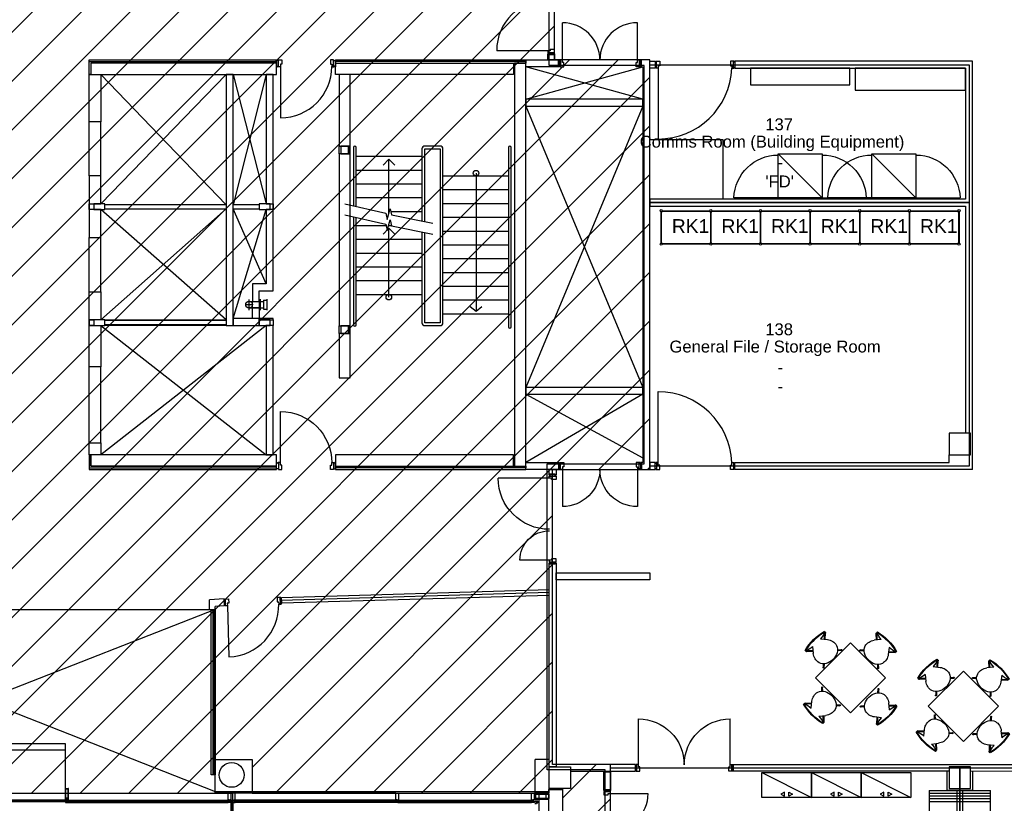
# Model space of a CAD drawing. Header units: millimetres. Extents: x 11314 to 117107, y -3618 to 64487.
# Tile 5 of 36: x 28456 to 46304, y 14983 to 29189. Entities that reach past the tile are written whole.
import ezdxf

# ---------------------------------------------------------------- set-up
doc = ezdxf.new("R2010")
doc.units = ezdxf.units.MM
doc.header["$MEASUREMENT"] = 0
doc.layers.get('0').update_dxf_attribs({"linetype": 'CONTINUOUS'})
for name, color, linetype in [('A-AREA-NIC', 8, 'CONTINUOUS'), ('A-CLNG-OPEN', 9, 'CONTINUOUS'), ('A-FLOR-EVTR', 8, 'CONTINUOUS'), ('A-FLOR-STRS', 9, 'CONTINUOUS'), ('A-GLAZ', 8, 'CONTINUOUS'), ('A-ROOF', 8, 'CONTINUOUS'), ('A-WALL', 7, 'CONTINUOUS'), ('F-PROT-EQPM', 8, 'CONTINUOUS'), ('I-DOOR', 9, 'CONTINUOUS'), ('I-EQPM', 8, 'CONTINUOUS'), ('I-FURN-CONF', 9, 'CONTINUOUS'), ('I-FURN-FILE', 9, 'CONTINUOUS'), ('I-GLAZ', 8, 'CONTINUOUS'), ('I-WALL', 8, 'CONTINUOUS'), ('PDF_Text', 7, 'CONTINUOUS'), ('S-COLS', 7, 'CONTINUOUS'), ('triGrossAreaLayer', 7, 'CONTINUOUS'), ('triLabelLayer', 7, 'CONTINUOUS'), ('triMeasuredGrossAreaLayer', 7, 'CONTINUOUS'), ('triSpaceLayer', 7, 'CONTINUOUS')]:
    doc.layers.add(name, color=color, linetype=linetype)
doc.styles.add('FDC_ZONE', font='romans.shx', dxfattribs={"height": 500})
doc.styles.add('I-FUR-2$0$THICK', font='swiss.ttf')
doc.styles.add('PDF Helvetica', font='Helvetica.ttf')

# ---------------------------------------------------------------- blocks, each defined once
blk = doc.blocks.new('DD1460-125')
blk.add_line((42, 120), (42, 1050))
for points in [[(1529, 125), (1529, 655)], [(0, 9), (0, 0), (67, 0), (67, 80), (42, 80), (42, 125), (0, 125), (0, 116), (9, 116), (9, 9), (0, 9)], [(0, 9), (0, 0), (67, 0), (67, 80), (42, 80), (42, 125), (0, 125), (0, 116), (9, 116), (9, 9), (0, 9)], [(1571, 9), (1571, 0), (1504, 0), (1504, 80), (1529, 80), (1529, 125), (1571, 125), (1571, 116), (1562, 116), (1562, 9), (1571, 9)], [(1571, 9), (1571, 0), (1504, 0), (1504, 80), (1529, 80), (1529, 125), (1571, 125), (1571, 116), (1562, 116), (1562, 9), (1571, 9)]]:
    blk.add_lwpolyline(points)
for points in [[(-30.5, 112.5), (9, 112.5), (9, 12.5), (-30.5, 12.5)], [(-30.5, 112.5), (9, 112.5), (9, 12.5), (-30.5, 12.5)], [(-30.5, 112.5), (9, 112.5), (9, 12.5), (-30.5, 12.5)], [(-30.5, 112.5), (9, 112.5), (9, 12.5), (-30.5, 12.5)], [(1601.5, 112.5), (1562, 112.5), (1562, 12.5), (1601.5, 12.5)], [(1601.5, 112.5), (1562, 112.5), (1562, 12.5), (1601.5, 12.5)], [(1601.5, 112.5), (1562, 112.5), (1562, 12.5), (1601.5, 12.5)], [(1601.5, 112.5), (1562, 112.5), (1562, 12.5), (1601.5, 12.5)]]:
    blk.add_lwpolyline(points, close=True)
for centre, radius, start, end in [((42, 120), 930, 0, 90), ((1529, 125), 530, 90, 180.54053)]:
    blk.add_arc(centre, radius, start, end)
blk = doc.blocks.new('D930-125')
blk.add_line((-54.5, -57.5), (-54.5, -987.5))
for points in [[(-1057, -50), (-1017.5, -50), (-1017.5, 50), (-1057, 50)], [(-1057, -50), (-1017.5, -50), (-1017.5, 50), (-1057, 50)], [(-1057, -50), (-1017.5, -50), (-1017.5, 50), (-1057, 50)], [(-1057, -50), (-1017.5, -50), (-1017.5, 50), (-1057, 50)], [(18, -50), (-21.5, -50), (-21.5, 50), (18, 50)], [(18, -50), (-21.5, -50), (-21.5, 50), (18, 50)], [(18, -50), (-21.5, -50), (-21.5, 50), (18, 50)], [(18, -50), (-21.5, -50), (-21.5, 50), (18, 50)]]:
    blk.add_lwpolyline(points, close=True)
for points in [[(-1026.5, 53.5), (-1026.5, 62.5), (-959.5, 62.5), (-959.5, -17.5), (-984.5, -17.5), (-984.5, -62.5), (-1026.5, -62.5), (-1026.5, -53.5), (-1017.5, -53.5), (-1017.5, 53.5), (-1026.5, 53.5)], [(-1026.5, 53.5), (-1026.5, 62.5), (-959.5, 62.5), (-959.5, -17.5), (-984.5, -17.5), (-984.5, -62.5), (-1026.5, -62.5), (-1026.5, -53.5), (-1017.5, -53.5), (-1017.5, 53.5), (-1026.5, 53.5)], [(-12.5, 53.5), (-12.5, 62.5), (-79.5, 62.5), (-79.5, -17.5), (-54.5, -17.5), (-54.5, -62.5), (-12.5, -62.5), (-12.5, -53.5), (-21.5, -53.5), (-21.5, 53.5), (-12.5, 53.5)], [(-12.5, 53.5), (-12.5, 62.5), (-79.5, 62.5), (-79.5, -17.5), (-54.5, -17.5), (-54.5, -62.5), (-12.5, -62.5), (-12.5, -53.5), (-21.5, -53.5), (-21.5, 53.5), (-12.5, 53.5)]]:
    blk.add_lwpolyline(points)
blk.add_arc((-54.5, -57.5), 930, 180, 270)
blk = doc.blocks.new('DD680')
for p, q in [((54, 57), (54, 737)), ((1414, 57), (1414, 737))]:
    blk.add_line(p, q)
for points in [[(-18, 50), (22, 50), (22, -50), (-18, -50)], [(-18, 50), (22, 50), (22, -50), (-18, -50)], [(1487, 50), (1448, 50), (1448, -50), (1487, -50)], [(1487, 50), (1448, 50), (1448, -50), (1487, -50)]]:
    blk.add_lwpolyline(points, close=True)
for points in [[(12, -54), (12, -63), (80, -63), (80, 17), (54, 17), (54, 62), (12, 62), (12, 53), (22, 53), (22, -54), (12, -54)], [(12, -54), (12, -63), (80, -63), (80, 17), (54, 17), (54, 62), (12, 62), (12, 53), (22, 53), (22, -54), (12, -54)], [(1456, -54), (1456, -63), (1390, -63), (1390, 17), (1414, 17), (1414, 62), (1456, 62), (1456, 53), (1448, 53), (1448, -54), (1456, -54)], [(1456, -54), (1456, -63), (1390, -63), (1390, 17), (1414, 17), (1414, 62), (1456, 62), (1456, 53), (1448, 53), (1448, -54), (1456, -54)]]:
    blk.add_lwpolyline(points)
for centre, start, end in [((54, 57), 0, 90), ((1414, 57), 90, 180)]:
    blk.add_arc(centre, 680, start, end)
blk = doc.blocks.new('ID-830-125')
for p, q in [((54, -58), (54, -887)), ((1715, -58), (1715, -887))]:
    blk.add_line(p, q)
for points in [[(21, -50), (0, -50), (0, 50), (21, 50)], [(21, -50), (0, -50), (0, 50), (21, 50)], [(1748, -50), (1770, -50), (1770, 50), (1748, 50)], [(1748, -50), (1770, -50), (1770, 50), (1748, 50)]]:
    blk.add_lwpolyline(points, close=True)
for points in [[(12, 54), (12, 62), (79, 62), (79, -18), (54, -18), (54, -62), (12, -62), (12, -54), (21, -54), (21, 54), (12, 54)], [(1757, 54), (1757, 62), (1690, 62), (1690, -18), (1715, -18), (1715, -62), (1757, -62), (1757, -54), (1748, -54), (1748, 54), (1757, 54)]]:
    blk.add_lwpolyline(points)
for centre, start, end in [((54, -57), 269.9949, 359.9705), ((1715, -57), 180.0295, 270.0051)]:
    blk.add_arc(centre, 830, start, end)
blk = doc.blocks.new('I-1330-125')
blk.add_line((54, 58), (54, 1348))
for points in [[(0, 50), (22, 50), (22, -50), (0, -50)], [(0, 50), (22, 50), (22, -50), (0, -50)], [(1440, 50), (1418, 50), (1418, -50), (1440, -50)], [(1440, 50), (1418, 50), (1418, -50), (1440, -50)]]:
    blk.add_lwpolyline(points, close=True)
for points in [[(12, -54), (12, -62), (80, -62), (80, 18), (54, 18), (54, 62), (12, 62), (12, 54), (22, 54), (22, -54), (12, -54)], [(1428, -54), (1428, -62), (1360, -62), (1360, 18), (1386, 18), (1386, 62), (1428, 62), (1428, 54), (1418, 54), (1418, -54), (1428, -54)]]:
    blk.add_lwpolyline(points)
blk.add_arc((54, 15), 1332, 2.0352, 89.9796)
blk = doc.blocks.new('3107CH')
for p, q in [((-445.176266, 172.837007), (-490.386939, 222.175799)), ((-435.426408, 182.919526), (-480.065056, 231.634062)), ((-76.428768, 102), (-176.198768, 180.347423)), ((-144.413969, 155.387444), (-65.08057, 241.964658)), ((-133.371262, 146.715823), (-54.758687, 232.506395)), ((-31.790097, 247.5), (-42.770706, 247.5)), ((-445.176266, -172.837006), (-490.386939, -222.175798)), ((-76.428768, -102), (-176.198768, -180.347422)), ((-144.413969, -155.387444), (-65.08057, -241.964657)), ((-133.371262, -146.715823), (-54.758687, -232.506394)), ((-435.426408, -182.919525), (-480.065056, -231.634061)), ((-31.790097, -247.5), (-42.770706, -247.5))]:
    blk.add_line(p, q)
for centre, radius, start, end in [((-485.225997, 226.90493), 9.857917, 357.7421670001, 267.2578329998), ((-485.225997, 226.90493), 7, 42.4999999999, 222.4999999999), ((-315.036903, 56.746794), 174.393783, 107.8064149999, 151.8564119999), ((-316.396357, 1.815532), 227, 51.8581490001, 103.2349619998), ((230.983279, 107.530337), 307.461788, 152.919464, 181.030639), ((-59.919628, 237.235527), 9.044373, 278.2110099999, 176.7889900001), ((-59.919628, 237.235527), 7, 317.5000000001, 137.5000000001), ((-990.324286, 0), 979.343676, 345.3614579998, 14.638542), ((-979.343676, 0), 979.343676, 345.3614579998, 14.638542), ((-215.366268, 0), 289.0625, 151.256889, 180), ((-215.366268, 0), 289.0625, 180, 208.743111), ((-315.036903, -56.746793), 174.393783, 208.1435879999, 252.1935850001), ((230.983279, -107.530337), 307.461788, 178.969361, 207.080536), ((-485.225997, -226.90493), 9.857917, 92.7421670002, 2.2578329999), ((-485.225997, -226.90493), 7, 137.5000000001, 317.5000000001), ((-316.396357, -1.815531), 227, 256.7650380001, 308.1418509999), ((-59.919628, -237.235526), 9.044373, 183.2110100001, 81.7889900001), ((-59.919628, -237.235526), 7, 222.4999999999, 42.4999999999)]:
    blk.add_arc(centre, radius, start, end)
blk = doc.blocks.new('TEKSTOR1')
blk.add_line((-900, 0), (0, -457))
for points in [[(-900, -457), (-900, 0), (0, 0), (0, -457)], [(-554, -394), (-488, -432), (-488, -356)], [(-346, -394), (-412, -432), (-412, -356)]]:
    blk.add_lwpolyline(points, close=True)
blk = doc.blocks.new('C553C1A39')
for p, q in [((20, 40), (20, 900)), ((30, 894), (30, 47)), ((40, 920), (606, 920)), ((50, 914), (596, 914)), ((616, 894), (616, 47)), ((626, 900), (626, 40)), ((606, 20), (40, 20)), ((596, 27), (50, 27))]:
    blk.add_line(p, q)
for centre in [(20, 920), (626, 920), (20, 20), (626, 20)]:
    blk.add_circle(centre, 20)
for centre, start, end in [((50, 894), 90, 180), ((596, 894), 360, 90), ((50, 47), 180, 270), ((596, 47), 270, 360)]:
    blk.add_arc(centre, 20, start, end)
at = {"insert": (348, 727), "char_height": 250, "width": 2881.18, "attachment_point": 4, "rotation": 270, "style": 'I-FUR-2$0$THICK'}
blk.add_mtext('RK1', dxfattribs=at)
blk = doc.blocks.new('rack')
for p, q in [((0, 0), (0, 800)), ((0, -800), (0, -1600))]:
    blk.add_line(p, q)
blk.add_lwpolyline([(800, -800), (0, 0)])
blk.add_lwpolyline([(800, -800), (800, 0), (0, 0), (0, -800)], close=True)
for centre, start, end in [((-25, 0), 0, 88.2092), ((-25, -800), 271.7908, 0)]:
    blk.add_arc(centre, 800, start, end)
blk = doc.blocks.new('mul_4')
at = {"flags": 128}
blk.add_lwpolyline([(3, 151), (3, 152), (53, 152), (53, 32), (33, 32), (33, -3), (53, -3), (53, -19), (3, -19), (3, -3), (23, -3), (23, 32), (3, 32)], close=True, dxfattribs=at)
blk = doc.blocks.new('D930-200B')
blk.add_line((70, 115), (70, -815))
for points in [[(0, 222), (0, 110), (0, 110), (16, 110), (16, 119), (16, 119), (37, 119), (37, 222), (37, 222), (37, 222), (37, 222), (0, 222)], [(0, 222), (0, 110), (0, 110), (16, 110), (16, 119), (16, 119), (37, 119), (37, 222), (37, 222), (37, 222), (37, 222), (0, 222)], [(1070, 222), (1070, 110), (1070, 110), (1054, 110), (1054, 119), (1054, 119), (1033, 119), (1033, 222), (1033, 222), (1033, 222), (1033, 222), (1070, 222)], [(1070, 222), (1070, 110), (1070, 110), (1054, 110), (1054, 119), (1054, 119), (1033, 119), (1033, 222), (1033, 222), (1033, 222), (1033, 222), (1070, 222)]]:
    blk.add_lwpolyline(points, close=True)
for points in [[(37, 235), (37, 235), (95, 235), (95, 155), (70, 155), (70, 110), (28, 110), (28, 119), (37, 119), (37, 235), (37, 235)], [(37, 235), (37, 235), (95, 235), (95, 155), (70, 155), (70, 110), (28, 110), (28, 119), (37, 119), (37, 235), (37, 235)], [(1033, 235), (1033, 235), (975, 235), (975, 155), (1000, 155), (1000, 110), (1042, 110), (1042, 119), (1033, 119), (1033, 235), (1033, 235)], [(1033, 235), (1033, 235), (975, 235), (975, 155), (1000, 155), (1000, 110), (1042, 110), (1042, 119), (1033, 119), (1033, 235), (1033, 235)]]:
    blk.add_lwpolyline(points)
blk.add_arc((70, 115), 930, 270, 0)
blk = doc.blocks.new('fire-13')
for p, q in [((0, 360), (0, 240)), ((-60, 300), (-60, 35)), ((60, 300), (60, 35)), ((80, 35), (-80, 35)), ((-80, 35), (-80, -25)), ((80, 35), (80, -25)), ((100, -25), (-100, -25)), ((80, -25), (-80, -25))]:
    blk.add_line(p, q)
at = {"flags": 128}
blk.add_lwpolyline([(-100, 300), (0, 300), (95, 300)], dxfattribs=at)
blk.add_lwpolyline([(100, 100), (-100, 100)])
blk.add_circle((0, 300), 60)

msp = doc.modelspace()

# ---------------------------------------------------------------- linework, layer by layer
at = {"layer": 'A-AREA-NIC', "linetype": 'Continuous'}
for p, q in [((11351, 11995), (37084, 37728)), ((11351, 11111), (37968, 37728)), ((11351, 10227), (38178, 37054)), ((11351, 9343), (38178, 36170)), ((18118, 15226), (38178, 35286)), ((18991, 15216), (38178, 34402)), ((19864, 15205), (38178, 33519)), ((20738, 15195), (38178, 32635)), ((21611, 15184), (38178, 31751)), ((23089, 15778), (38178, 30867)), ((23598, 15403), (38178, 29983)), ((24247, 15169), (38153, 29075)), ((25131, 15169), (38423, 28461)), ((26015, 15169), (39307, 28461)), ((26899, 15169), (39878, 28148)), ((27783, 15169), (39878, 27264)), ((28667, 15169), (39878, 26380)), ((29551, 15169), (39878, 25496)), ((30434, 15169), (39878, 24612)), ((31318, 15169), (39878, 23728)), ((32668, 15634), (39878, 22844)), ((38953, 21035), (39878, 21961)), ((39837, 21035), (39878, 21077)), ((33086, 15169), (38115, 20198)), ((33970, 15169), (38115, 19314)), ((34854, 15169), (38115, 18430)), ((35738, 15169), (38115, 17546)), ((36622, 15169), (38115, 16662)), ((37505, 15169), (38115, 15778)), ((38298, 15077), (38908, 15688)), ((38298, 14193), (39168, 15063))]:
    msp.add_line(p, q, dxfattribs=at)
at = {"layer": 'A-AREA-NIC'}
for points in [[(39168, 13619), (39168, 15688), (38115, 15688), (38115, 21035), (39878, 21035), (39878, 28461), (38153, 28461), (38153, 29948), (38178, 29948), (38178, 37728), (32668, 37728), (32668, 37117), (31998, 37117), (31998, 37728), (23598, 37728), (23598, 37117), (22928, 37117), (22928, 37728), (17298, 37728), (17298, 39461), (17548, 39461), (17548, 44336)], [(17298, 13433), (17298, 15233), (17548, 15233), (22928, 15169), (22928, 15778), (23598, 15778), (23598, 15169), (31998, 15169), (31998, 15778), (32668, 15778), (32668, 15169), (38053, 15169), (38053, 15253), (38298, 15253), (38298, 13619)]]:
    msp.add_lwpolyline(points, dxfattribs=at)
at = {"layer": 'A-CLNG-OPEN'}
for p, q in [((31998, 18498), (23598, 15198)), ((23598, 18498), (31998, 15198))]:
    msp.add_line(p, q, dxfattribs=at)
for points in [[(37628, 27748), (39753, 28335)], [(39753, 27748), (37628, 28335)], [(32323, 28198), (32923, 25848)], [(32923, 28198), (32323, 25834)], [(39753, 27623), (37628, 22523)], [(37628, 27623), (39753, 22523)], [(32923, 24398), (32323, 25761)], [(32323, 23773), (32923, 25748)], [(37628, 22398), (39753, 21248)], [(39753, 22398), (37629, 21160)]]:
    msp.add_lwpolyline(points, dxfattribs=at)
at = {"layer": 'A-FLOR-EVTR'}
for points in [[(32198, 28198), (29928, 25848)], [(29928, 28198), (32198, 25834)], [(29928, 23748), (32198, 25761)], [(32198, 23748), (29928, 25748)], [(29928, 23648), (32923, 21298)], [(32923, 23648), (29928, 21298)]]:
    msp.add_lwpolyline(points, dxfattribs=at)
at = {"layer": 'A-FLOR-STRS'}
for p, q in [((35148, 26658), (35042, 26552)), ((35254, 26552), (35148, 26658)), ((35148, 25408), (35042, 25302)), ((35148, 25408), (35254, 25302)), ((36622, 23990), (36728, 23908)), ((36728, 23908), (36834, 23990))]:
    msp.add_line(p, q, dxfattribs=at)
for points in [[(34558, 25804), (34558, 26873, 1), (34508, 26873), (34508, 25815)], [(35748, 25346), (35748, 23694, 0.414214), (35798, 23644), (36078, 23644, 0.414214), (36128, 23694), (36128, 26848, 0.414214), (36078, 26898), (35798, 26898, 0.414214), (35748, 26848), (35748, 25546)], [(35798, 25534), (35798, 26843, -0.414214), (35803, 26848), (36073, 26848, -0.414214), (36078, 26843), (36078, 23699, -0.414214), (36073, 23694), (35803, 23694, -0.414214), (35798, 23699), (35798, 25334)], [(37318, 23619, 1), (37368, 23619), (37368, 26873, 1), (37318, 26873), (37318, 23619)], [(34508, 25615), (34508, 23659, 1), (34558, 23659), (34558, 25604)]]:
    msp.add_lwpolyline(points, format="xyb", dxfattribs=at)
for points in [[(35748, 26708), (34558, 26708)], [(35748, 26458), (34558, 26458)], [(36128, 26358), (37318, 26358)], [(35748, 26208), (34558, 26208)], [(36128, 26108), (37318, 26108)], [(35748, 25958), (34558, 25958)], [(35748, 25708), (35182, 25708)], [(36128, 25858), (37318, 25858)], [(36128, 25608), (37318, 25608)], [(34558, 25458), (35099, 25458)], [(35142, 25458), (35193, 25458)], [(36128, 25358), (37318, 25358)], [(34558, 25208), (35748, 25208)], [(36128, 25108), (37318, 25108)], [(34558, 24958), (35748, 24958)], [(36128, 24858), (37318, 24858)], [(34558, 24708), (35748, 24708)], [(34558, 24458), (35748, 24458)], [(36128, 24608), (37318, 24608)], [(36128, 24358), (37318, 24358)], [(34558, 24208), (35748, 24208)], [(36128, 24108), (37318, 24108)], [(36128, 23858), (37318, 23858)]]:
    msp.add_lwpolyline(points, dxfattribs=at)
at = {"layer": 'A-FLOR-STRS', "flags": 128}
for points in [[(35148, 25680), (35148, 26658), (35042, 26552)], [(35148, 25680), (35148, 26658)], [(36728, 26408), (36728, 23908), (36834, 23990)], [(36728, 26408), (36728, 23908)], [(34351, 25852), (35094, 25680), (35119, 25569), (35169, 25763), (35194, 25653), (35945, 25499)], [(34351, 25652), (35094, 25480), (35119, 25369), (35169, 25563), (35194, 25453), (35945, 25299)], [(35148, 24158), (35148, 25408), (35254, 25302)], [(35148, 24158), (35148, 25408)]]:
    msp.add_lwpolyline(points, dxfattribs=at)
at = {"layer": 'A-FLOR-STRS'}
for centre in [(36728, 26408), (35148, 24158)]:
    msp.add_circle(centre, 50, dxfattribs=at)
at = {"layer": 'A-GLAZ'}
for p, q in [((23598, 18498), (31998, 18498)), ((31998, 15198), (31998, 18498)), ((29288, 15050), (29288, 15248)), ((29289, 15249), (29337, 15249)), ((29290, 15076), (29290, 15246)), ((29291, 15246), (29335, 15246)), ((29335, 15076), (29335, 15246)), ((29338, 15050), (29338, 15248)), ((31998, 15198), (38048, 15198)), ((29284, 15019), (29283, 15019)), ((29288, 15049), (29288, 15047)), ((29290, 15049), (29288, 15049)), ((29289, 15015), (29288, 15015)), ((29293, 15015), (29288, 15015)), ((29288, 15014), (29288, 15000)), ((29289, 15052), (29290, 15053)), ((29289, 15050), (29289, 15052)), ((29290, 15050), (29289, 15050)), ((29290, 15047), (29289, 15047)), ((29292, 15046), (29289, 15046)), ((29289, 15046), (29292, 15046)), ((29289, 15014), (29291, 15011)), ((29290, 15012), (29289, 15014)), ((29289, 15014), (29292, 15014)), ((29290, 15011), (29289, 15011)), ((29289, 15001), (29289, 15011)), ((29289, 14999), (29336, 14999)), ((29290, 15053), (29290, 15071)), ((29290, 15051), (29291, 15052)), ((29291, 15050), (29290, 15051)), ((29290, 15017), (29292, 15017)), ((29291, 15011), (29290, 15011)), ((29290, 15011), (29291, 15009)), ((29290, 15000), (29290, 15000)), ((29335, 15075), (29291, 15075)), ((29291, 15072), (29296, 15072)), ((29291, 15052), (29296, 15052)), ((29291, 15050), (29291, 15050)), ((29291, 15019), (29293, 15019)), ((29291, 15018), (29292, 15018)), ((29291, 15009), (29291, 15004)), ((29291, 15004), (29292, 15004)), ((29291, 15004), (29291, 15001)), ((29295, 15051), (29292, 15051)), ((29295, 15049), (29292, 15049)), ((29292, 15048), (29292, 15047)), ((29292, 15048), (29292, 15047)), ((29292, 15013), (29292, 15013)), ((29293, 15013), (29292, 15013)), ((29292, 15005), (29292, 15008)), ((29292, 15004), (29292, 15004)), ((29293, 15046), (29294, 15047)), ((29293, 15017), (29293, 15017)), ((29293, 15013), (29294, 15012)), ((29293, 15011), (29300, 15011)), ((29293, 15009), (29299, 15009)), ((29293, 15004), (29293, 15001)), ((29294, 15014), (29294, 15013)), ((29294, 15012), (29299, 15012)), ((29332, 15000), (29294, 15000)), ((29295, 15047), (29295, 15047)), ((29295, 15019), (29296, 15019)), ((29295, 15018), (29296, 15018)), ((29295, 15017), (29296, 15017)), ((29295, 15015), (29298, 15015)), ((29295, 15014), (29295, 15013)), ((29295, 15013), (29298, 15013)), ((29297, 15051), (29296, 15052)), ((29296, 15046), (29296, 15046)), ((29296, 15017), (29296, 15017)), ((29297, 15053), (29297, 15071)), ((29298, 15052), (29297, 15053)), ((29297, 15050), (29297, 15051)), ((29297, 15050), (29297, 15050)), ((29297, 15050), (29298, 15050)), ((29299, 15049), (29297, 15049)), ((29297, 15046), (29297, 15046)), ((29298, 15050), (29298, 15052)), ((29298, 15046), (29298, 15046)), ((29298, 15019), (29300, 15019)), ((29298, 15018), (29300, 15018)), ((29298, 15017), (29300, 15017)), ((29298, 15014), (29298, 15013)), ((29299, 15050), (29299, 15072)), ((29307, 15072), (29299, 15072)), ((29299, 15049), (29299, 15048)), ((29299, 15047), (29299, 15046)), ((29299, 15014), (29299, 15013)), ((29300, 15013), (29299, 15013)), ((29300, 15013), (29299, 15012)), ((29299, 15009), (29303, 15009)), ((29300, 15017), (29300, 15017)), ((29302, 15015), (29300, 15015)), ((29311, 15014), (29300, 15014)), ((29300, 15012), (29300, 15013)), ((29302, 15015), (29302, 15017)), ((29307, 15012), (29304, 15009)), ((29307, 15012), (29313, 15012)), ((29308, 15021), (29308, 15072)), ((29310, 15021), (29308, 15021)), ((29308, 15020), (29308, 15014)), ((29311, 15020), (29308, 15020)), ((29310, 15042), (29310, 15072)), ((29310, 15035), (29311, 15036)), ((29310, 15035), (29311, 15034)), ((29310, 15033), (29311, 15034)), ((29310, 15033), (29311, 15032)), ((29310, 15031), (29311, 15032)), ((29310, 15031), (29311, 15031)), ((29310, 15029), (29311, 15030)), ((29310, 15029), (29311, 15029)), ((29310, 15028), (29311, 15028)), ((29310, 15028), (29311, 15027)), ((29310, 15026), (29311, 15027)), ((29310, 15026), (29311, 15025)), ((29310, 15022), (29312, 15026)), ((29310, 15024), (29311, 15025)), ((29311, 15023), (29310, 15024)), ((29311, 15023), (29310, 15022)), ((29310, 15021), (29310, 15022)), ((29310, 15022), (29311, 15022)), ((29310, 15021), (29311, 15021)), ((29311, 15072), (29315, 15072)), ((29311, 15041), (29315, 15041)), ((29311, 15036), (29315, 15036)), ((29311, 15034), (29311, 15034)), ((29311, 15032), (29311, 15032)), ((29311, 15030), (29311, 15031)), ((29311, 15028), (29311, 15029)), ((29311, 15027), (29311, 15027)), ((29311, 15025), (29311, 15025)), ((29312, 15023), (29311, 15022)), ((29311, 15023), (29311, 15023)), ((29312, 15022), (29311, 15022)), ((29311, 15020), (29311, 15022)), ((29311, 15021), (29311, 15021)), ((29313, 15017), (29311, 15016)), ((29311, 15016), (29311, 15015)), ((29311, 15015), (29311, 15015)), ((29313, 15026), (29312, 15026)), ((29312, 15022), (29312, 15023)), ((29312, 15023), (29312, 15023)), ((29313, 15017), (29312, 15016)), ((29316, 15022), (29313, 15026)), ((29313, 15017), (29314, 15016)), ((29313, 15017), (29314, 15016)), ((29319, 15012), (29313, 15012)), ((29314, 15022), (29314, 15023)), ((29314, 15023), (29314, 15023)), ((29314, 15023), (29315, 15022)), ((29314, 15022), (29315, 15022)), ((29314, 15016), (29314, 15015)), ((29314, 15015), (29314, 15015)), ((29316, 15034), (29315, 15036)), ((29315, 15033), (29316, 15034)), ((29315, 15033), (29315, 15033)), ((29316, 15032), (29315, 15033)), ((29316, 15032), (29315, 15031)), ((29315, 15031), (29315, 15031)), ((29316, 15030), (29315, 15031)), ((29315, 15029), (29315, 15030)), ((29316, 15030), (29315, 15030)), ((29316, 15029), (29315, 15028)), ((29316, 15029), (29315, 15029)), ((29315, 15027), (29315, 15028)), ((29316, 15027), (29315, 15026)), ((29316, 15027), (29315, 15027)), ((29315, 15026), (29315, 15026)), ((29316, 15025), (29315, 15026)), ((29315, 15024), (29316, 15025)), ((29315, 15024), (29315, 15024)), ((29316, 15023), (29315, 15024)), ((29316, 15022), (29315, 15022)), ((29315, 15020), (29315, 15022)), ((29315, 15021), (29316, 15021)), ((29315, 15021), (29315, 15021)), ((29315, 15021), (29317, 15021)), ((29315, 15020), (29318, 15020)), ((29326, 15014), (29315, 15014)), ((29316, 15042), (29316, 15072)), ((29316, 15021), (29316, 15023)), ((29318, 15021), (29318, 15072)), ((29318, 15072), (29326, 15072)), ((29318, 15020), (29318, 15014)), ((29319, 15012), (29322, 15009)), ((29327, 15009), (29322, 15009)), ((29324, 15015), (29324, 15017)), ((29324, 15015), (29326, 15015)), ((29328, 15019), (29326, 15019)), ((29326, 15017), (29326, 15017)), ((29328, 15018), (29326, 15018)), ((29327, 15017), (29326, 15017)), ((29326, 15013), (29327, 15013)), ((29326, 15013), (29327, 15012)), ((29326, 15012), (29326, 15013)), ((29332, 15011), (29326, 15011)), ((29327, 15050), (29327, 15072)), ((29327, 15049), (29327, 15048)), ((29327, 15049), (29329, 15049)), ((29327, 15047), (29327, 15046)), ((29327, 15014), (29327, 15013)), ((29331, 15012), (29327, 15012)), ((29333, 15009), (29327, 15009)), ((29328, 15052), (29329, 15053)), ((29328, 15050), (29328, 15052)), ((29329, 15050), (29328, 15050)), ((29328, 15046), (29328, 15046)), ((29331, 15015), (29328, 15015)), ((29328, 15014), (29328, 15013)), ((29331, 15013), (29328, 15013)), ((29329, 15053), (29329, 15071)), ((29329, 15051), (29329, 15052)), ((29335, 15052), (29329, 15052)), ((29329, 15050), (29329, 15051)), ((29329, 15050), (29329, 15050)), ((29329, 15046), (29329, 15046)), ((29330, 15072), (29334, 15072)), ((29330, 15046), (29330, 15046)), ((29331, 15019), (29330, 15019)), ((29331, 15018), (29330, 15018)), ((29330, 15017), (29330, 15017)), ((29331, 15017), (29330, 15017)), ((29331, 15051), (29333, 15051)), ((29331, 15049), (29333, 15049)), ((29331, 15047), (29331, 15047)), ((29331, 15014), (29331, 15013)), ((29332, 15013), (29331, 15012)), ((29333, 15046), (29332, 15047)), ((29332, 15014), (29332, 15013)), ((29333, 15048), (29333, 15047)), ((29335, 15019), (29333, 15019)), ((29333, 15017), (29333, 15017)), ((29333, 15015), (29338, 15015)), ((29333, 15013), (29333, 15013)), ((29333, 15004), (29333, 15001)), ((29334, 15048), (29334, 15047)), ((29334, 15046), (29337, 15046)), ((29337, 15046), (29334, 15046)), ((29335, 15018), (29334, 15018)), ((29335, 15017), (29334, 15017)), ((29337, 15014), (29334, 15014)), ((29334, 15013), (29334, 15013)), ((29334, 15005), (29334, 15008)), ((29334, 15004), (29334, 15004)), ((29335, 15004), (29334, 15004)), ((29335, 15053), (29335, 15071)), ((29336, 15052), (29335, 15053)), ((29335, 15051), (29335, 15052)), ((29335, 15050), (29335, 15051)), ((29335, 15050), (29335, 15050)), ((29336, 15050), (29335, 15050)), ((29337, 15049), (29335, 15049)), ((29337, 15014), (29335, 15011)), ((29335, 15011), (29336, 15011)), ((29336, 15011), (29335, 15009)), ((29335, 15009), (29335, 15004)), ((29335, 15004), (29335, 15001)), ((29336, 15050), (29336, 15052)), ((29336, 15047), (29337, 15047)), ((29336, 15012), (29337, 15014)), ((29336, 15011), (29337, 15011)), ((29336, 15000), (29336, 15000)), ((29337, 15015), (29337, 15015)), ((29337, 15001), (29337, 15011)), ((29338, 15049), (29338, 15047)), ((29338, 15014), (29338, 15000)), ((29341, 15019), (29343, 15019))]:
    msp.add_line(p, q, dxfattribs=at)
for points in [[(31998, 15498), (31928, 15498), (31928, 18498), (31998, 18498)], [(31975, 15498), (31960, 15498), (31960, 18498), (31975, 18498)], [(26308, 15955), (29288, 15955), (29288, 16060), (26308, 16060)], [(26288, 15016), (29303, 15016), (29303, 15039), (26288, 15039)], [(32328, 15020), (32268, 15020), (32268, 15043), (32328, 15043)]]:
    msp.add_lwpolyline(points, close=True, dxfattribs=at)
for points in [[(29288, 15143), (29288, 15955)], [(26288, 15034), (29303, 15034)], [(26288, 15022), (29303, 15022)], [(29293, 15034), (29293, 15022)], [(29323, 15043), (32248, 15043)], [(29323, 15020), (29323, 15043)], [(29323, 15038), (32248, 15038)], [(29323, 15026), (32248, 15026)], [(29323, 15020), (32248, 15020)], [(29333, 15038), (29333, 15026)], [(29337, 15169), (32313, 15169)], [(29338, 14999), (32233, 14999)], [(32238, 15038), (32238, 15026)], [(32248, 15020), (32248, 15043)], [(32248, 15034), (32248, 15022)], [(35288, 15043), (32348, 15043)], [(32348, 15020), (32348, 15043)], [(35288, 15038), (32348, 15038)], [(35288, 15026), (32348, 15026)], [(35288, 15020), (32348, 15020)], [(32358, 15038), (32358, 15026)], [(35274, 15169), (32363, 15169)], [(35273, 14999), (32363, 14999)], [(35278, 15038), (35278, 15026)], [(35288, 15020), (35288, 15043)], [(35298, 15043), (37751, 15043)], [(35298, 15038), (37751, 15038)], [(35298, 15026), (37751, 15026)], [(35298, 15020), (37751, 15020)], [(35308, 15020), (35308, 15043)], [(35312, 15169), (37732, 15169)], [(35313, 14999), (37735, 14999)], [(35318, 15038), (35318, 15026)]]:
    msp.add_lwpolyline(points, dxfattribs=at)
for centre, radius, start, end in [((29289, 15248), 1, 90, 180), ((29291, 15246), 0.5, 90, 180), ((29335, 15246), 0.5, 0, 90), ((29337, 15248), 1, 0, 90), ((29284, 15018), 1, 166.5368, 245.5909), ((29283, 14982), 36.4, 82.0327, 87.612), ((29284, 15016), 1, 84.4757, 84.6465), ((29282, 15010), 7.58, 39.9859, 79.3184), ((29288, 15050), 0.5, 180, 270), ((29289, 15049), 0.4, 90, 180), ((29289, 15047), 0.4, 180, 270), ((29289, 15046), 0.35, 90, 270), ((29288, 15016), 2, 45.6854, 82.0326), ((29288, 15014), 0.5, 90, 180), ((29288, 15015), 0.2, 211.3814, 270), ((29289, 15000), 1.5, 180, 270), ((29289, 15050), 1, 270, 0), ((29290, 15019), 2, 225.6853, 270), ((29289, 15014), 0.2, 26.4369, 89.8717), ((29289, 15011), 0.2, 116.5648, 180), ((29290, 15001), 0.5, 180, 270), ((29291, 15076), 0.5, 180, 270), ((29291, 15071), 1, 90, 180), ((29291, 15051), 0.35, 135.0001, 240.0001), ((29290, 15050), 0.5, 270, 360), ((29290, 15051), 4, 270, 301.1188), ((29290, 15012), 0.2, 296.4367, 26.4369), ((29290, 15001), 1, 270, 360), ((29291, 15050), 0.2, 360, 60), ((29291, 15018), 0.4, 90, 270), ((29292, 15004), 0.5, 90, 180), ((29292, 15050), 0.8, 90, 270), ((29292, 15048), 0.3, 360, 180), ((29292, 15047), 0.8, 270, 360), ((29291, 15047), 0.4, 301.1188, 360), ((29292, 15048), 2.5, 270, 299.9999), ((29292, 15017), 0.3, 0, 90), ((29292, 15017), 0.3, 270, 0), ((29292, 15013), 1, 360, 90), ((29292, 15013), 0.5, 90, 180), ((29293, 15013), 1.5, 180, 270), ((29293, 15008), 0.5, 90, 180), ((29292, 15005), 0.5, 270, 360), ((29292, 15004), 0.5, 360, 90), ((29292, 15016), 2.78, 31.439, 80.6633), ((29293, 15014), 0.5, 0, 90), ((29294, 15013), 0.5, 90, 225), ((29294, 15001), 1, 180, 270), ((29295, 15045), 1.5, 90, 120), ((29295, 15018), 0.4, 90, 270), ((29295, 15017), 0.3, 211.439, 270), ((29295, 15050), 0.8, 270, 90), ((29295, 15046), 0.4, 20.0001, 90.0004), ((29295, 15014), 0.5, 90, 180), ((29295, 15013), 0.5, 180, 270), ((29296, 15071), 1, 0, 90), ((29296, 15046), 0.4, 199.9998, 339.9999), ((29296, 15016), 2.78, 31.2664, 80.6633), ((29296, 15017), 0.3, 0, 90), ((29296, 15017), 0.3, 270, 0), ((29297, 15051), 0.35, 299.9999, 44.9999), ((29297, 15050), 0.2, 120, 180), ((29297, 15050), 0.5, 180, 270), ((29298, 15050), 1, 180, 270), ((29297, 15046), 0.4, 20.0001, 160.0003), ((29298, 15050), 0.5, 270, 0), ((29298, 15046), 0.4, 199.9998, 339.9999), ((29298, 15018), 0.4, 90, 270), ((29298, 15017), 0.3, 211.2665, 270), ((29298, 15014), 0.5, 0, 90), ((29298, 15013), 0.5, 270, 0), ((29299, 15072), 0.5, 90, 180), ((29299, 15049), 0.4, 360, 90), ((29299, 15048), 0.4, 340.0001, 360), ((29300, 15014), 0.5, 90, 180), ((29300, 15013), 1, 90.0006, 180.0011), ((29299, 15013), 0.5, 315, 90), ((29299, 15009), 0.4, 360, 180), ((29299, 15016), 2.78, 58.0806, 80.6633), ((29300, 15017), 0.3, 0, 90), ((29300, 15017), 0.3, 270, 0), ((29300, 15013), 0.5, 360, 90), ((29300, 15012), 0.5, 270, 360), ((29301, 15017), 0.965, 8.1591, 103.3639), ((29303, 15009), 0.5, 270, 315), ((29307, 15072), 0.5, 0, 90), ((29308, 15021), 0.5, 180, 270), ((29311, 15072), 0.5, 90, 180), ((29311, 15042), 0.5, 180, 270), ((29310, 15021), 0.5, 270, 0), ((29311, 15036), 0.5, 90.007, 160.0071), ((29312, 15015), 0.5, 148.4576, 180), ((29311, 15015), 0.5, 270, 360), ((29311, 15015), 0.5, 270, 0), ((29312, 15023), 0.2, 90, 146.9999), ((29312, 15023), 0.2, 351.2538, 90), ((29313, 15017), 0.5, 40.66, 139.34), ((29313, 15017), 0.5, 38.0943, 140.569), ((29313, 15012), 0.4, 360, 180), ((29314, 15023), 0.2, 33.0001, 90), ((29314, 15023), 0.2, 90, 188.7462), ((29314, 15015), 0.5, 360, 31.5424), ((29315, 15015), 0.5, 180, 270), ((29315, 15015), 0.5, 180, 270), ((29315, 15072), 0.5, 0, 90), ((29315, 15042), 0.5, 270, 0), ((29315, 15036), 0.5, 20.0001, 90), ((29315, 15021), 0.5, 180, 270), ((29317, 15021), 0.5, 270, 0), ((29318, 15072), 0.5, 90, 180), ((29322, 15009), 0.5, 225, 270), ((29325, 15017), 0.965, 76.6361, 171.8409), ((29326, 15016), 2.78, 99.3367, 121.9194), ((29326, 15072), 0.5, 0, 90), ((29326, 15017), 0.3, 90, 180), ((29326, 15017), 0.3, 180, 270), ((29326, 15014), 0.5, 360, 90), ((29326, 15013), 1, 359.9988, 89.9994), ((29326, 15013), 0.5, 90, 180), ((29327, 15013), 0.5, 90, 225), ((29326, 15012), 0.5, 180, 270), ((29327, 15050), 0.5, 180, 270), ((29327, 15049), 0.4, 90, 180), ((29327, 15048), 0.4, 180, 199.9999), ((29328, 15046), 0.4, 200.0001, 340.0002), ((29327, 15017), 0.3, 270, 328.7335), ((29327, 15009), 0.4, 360, 180), ((29328, 15050), 1, 270, 0), ((29329, 15046), 0.4, 19.9997, 159.9999), ((29328, 15018), 0.4, 270, 90), ((29330, 15016), 2.78, 99.3367, 148.7336), ((29328, 15014), 0.5, 90, 180), ((29328, 15013), 0.5, 180, 270), ((29330, 15071), 1, 90, 180), ((29329, 15051), 0.35, 135.0001, 240.0001), ((29329, 15050), 0.2, 0, 60), ((29329, 15050), 0.5, 270, 0), ((29330, 15046), 0.4, 200.0001, 340.0002), ((29331, 15050), 0.8, 90, 270), ((29331, 15046), 0.4, 89.9996, 159.9999), ((29330, 15017), 0.3, 90, 180), ((29330, 15017), 0.3, 180, 270), ((29331, 15045), 1.5, 60, 90), ((29334, 15016), 2.78, 99.3367, 148.561), ((29331, 15018), 0.4, 270, 90), ((29331, 15017), 0.3, 270, 328.561), ((29331, 15014), 0.5, 360, 90), ((29331, 15013), 0.5, 270, 0), ((29333, 15014), 0.5, 90, 180), ((29332, 15013), 0.5, 315, 90), ((29332, 15013), 1.5, 270, 0), ((29332, 15001), 1, 270, 360), ((29333, 15050), 0.8, 270, 90), ((29334, 15048), 0.3, 0, 180), ((29334, 15047), 0.8, 180, 270), ((29334, 15048), 2.5, 240.0001, 270), ((29334, 15017), 0.3, 90, 180), ((29334, 15017), 0.3, 180, 270), ((29334, 15013), 1, 90, 180), ((29333, 15013), 0.5, 360, 90), ((29333, 15008), 0.5, 360, 90), ((29334, 15004), 0.5, 90, 180), ((29334, 15071), 1, 0, 90), ((29334, 15047), 0.4, 180, 238.8812), ((29336, 15051), 4, 238.8812, 270), ((29334, 15005), 0.5, 180, 270), ((29334, 15004), 0.5, 360, 90), ((29335, 15076), 0.5, 270, 0), ((29335, 15051), 0.35, 299.9999, 44.9999), ((29335, 15050), 0.2, 120, 180), ((29335, 15050), 0.5, 180, 270), ((29336, 15050), 1, 180, 270), ((29335, 15018), 0.4, 270, 90), ((29335, 15019), 2, 270, 314.3147), ((29336, 15001), 1, 180, 270), ((29336, 15012), 0.2, 153.5631, 240.128), ((29336, 15001), 0.5, 270, 360), ((29336, 15000), 1.5, 270, 0), ((29337, 15050), 0.5, 270, 0), ((29337, 15049), 0.4, 0, 90), ((29337, 15047), 0.4, 270, 0), ((29337, 15046), 0.35, 270, 90), ((29338, 15016), 2, 97.9674, 134.3146), ((29337, 15014), 0.5, 0, 90), ((29337, 15014), 0.2, 90.1283, 153.5631), ((29337, 15011), 0.2, 360, 60.0001), ((29343, 14982), 36.4, 92.388, 97.9673), ((29344, 15010), 7.58, 100.6816, 140.0141), ((29338, 15015), 0.2, 270, 328.6186), ((29342, 15018), 1, 294.4091, 13.4632), ((29342, 15016), 1, 95.3535, 95.5243)]:
    msp.add_arc(centre, radius, start, end, dxfattribs=at)
at = {"layer": 'A-ROOF'}
for p, q in [((32290, 14098), (32290, 15020)), ((32305, 10998), (32305, 15020)), ((32325, 10998), (32325, 14999))]:
    msp.add_line(p, q, dxfattribs=at)
at = {"layer": 'A-WALL'}
for p, q in [((37628, 28460), (38239, 28460)), ((37628, 28335), (37628, 28460)), ((38239, 28460), (38239, 28335)), ((39878, 28460), (39708, 28460)), ((39708, 28460), (39708, 28335)), ((39878, 21035), (39878, 28460)), ((38239, 28335), (37628, 28335)), ((39708, 28335), (39753, 28335)), ((39753, 28335), (39753, 21160)), ((39753, 27748), (37628, 27748)), ((37628, 27748), (37628, 27623)), ((39753, 27623), (39753, 27748)), ((37628, 27623), (39753, 27623)), ((32198, 25834), (29998, 25834)), ((29998, 25761), (32198, 25761)), ((32798, 25834), (32323, 25834)), ((32323, 25761), (32798, 25761)), ((32198, 23734), (29998, 23734)), ((29998, 23661), (32198, 23661)), ((39753, 22523), (37628, 22523)), ((37628, 22523), (37628, 22398)), ((39753, 22398), (39753, 22523)), ((37628, 22398), (39753, 22398)), ((39753, 21160), (39708, 21160)), ((39708, 21160), (39708, 21035)), ((39708, 21035), (39878, 21035))]:
    msp.add_line(p, q, dxfattribs=at)
for points in [[(29748, 28398), (29748, 28198), (29713, 28198), (29713, 28433), (29748, 28433), (33113, 28433), (33113, 28433), (33113, 28420), (33113, 28420), (33113, 28398), (29748, 28398), (29748, 28398)], [(33113, 28398), (29748, 28398), (29748, 28198), (33113, 28198)], [(34183, 28398), (37628, 28398), (37628, 28433), (34183, 28433), (34183, 28420), (34183, 28420), (34183, 28420)], [(34183, 28398), (37408, 28398), (37408, 28198), (34183, 28198)], [(37428, 21098), (37628, 21098), (37628, 28398), (37428, 28398)], [(32198, 28198), (32198, 23648), (32323, 23648), (32323, 28198)], [(32923, 24398), (32673, 24398), (32673, 24083), (32798, 24083), (32798, 24273), (33048, 24273), (33048, 28198), (32923, 28198), (32923, 25848), (33048, 25848), (33048, 25748), (32923, 25748)], [(34248, 28198), (34248, 28198), (34248, 26898), (34448, 26898), (34448, 28198)], [(34248, 26898), (34278, 26898), (34278, 26758), (34248, 26758)], [(34278, 26758), (34418, 26758), (34418, 26898), (34278, 26898)], [(34448, 26898), (34418, 26898), (34418, 26758), (34448, 26758)], [(34248, 26758), (34248, 26758), (34248, 23638), (34448, 23638), (34448, 26758)], [(29713, 25848), (29798, 25848), (29798, 25748), (29713, 25748)], [(29798, 25748), (29998, 25748), (29998, 25848), (29798, 25848)], [(32798, 25748), (32998, 25748), (32998, 25848), (32798, 25848)], [(33048, 25748), (32998, 25748), (32998, 25848), (33048, 25848)], [(32673, 24083), (32798, 24083), (32798, 23963), (32673, 23963)], [(32673, 23963), (32798, 23963), (32798, 23773), (32673, 23773)], [(29713, 23748), (29798, 23748), (29798, 23648), (29713, 23648)], [(29798, 23648), (29998, 23648), (29998, 23748), (29798, 23748)], [(32798, 23748), (33048, 23748), (33048, 23773), (32798, 23773)], [(32798, 23648), (32998, 23648), (32998, 23748), (32798, 23748)], [(32998, 23748), (33048, 23748), (33048, 23648), (32998, 23648)], [(33048, 23648), (33048, 23648), (32998, 23648), (32998, 23648), (32998, 23648), (32923, 23648), (32923, 21298), (33048, 21298)], [(34248, 23638), (34278, 23638), (34278, 23498), (34248, 23498)], [(34278, 23498), (34418, 23498), (34418, 23638), (34278, 23638)], [(34448, 23638), (34418, 23638), (34418, 23498), (34448, 23498)], [(34248, 23498), (34248, 23498), (34248, 22698), (34448, 22698), (34448, 23498)], [(29748, 21098), (29748, 21298), (29713, 21298), (29713, 21063), (29748, 21063), (33113, 21063), (33113, 21063), (33113, 21075), (33113, 21075), (33113, 21098), (29748, 21098), (29748, 21098)], [(33113, 21298), (29748, 21298), (29748, 21098), (33113, 21098)], [(34183, 21098), (37408, 21098), (37408, 21298), (34183, 21298)], [(34183, 21098), (37628, 21098), (37628, 21063), (34183, 21063), (34183, 21075), (34183, 21075), (34183, 21075)], [(38048, 15150), (38048, 15168), (37794, 15168), (37794, 15150)], [(38048, 15058), (38048, 15068), (37794, 15068), (37794, 15058)], [(37814, 15068), (37814, 15150), (37864, 15150), (37864, 15068)], [(38048, 15051), (37868, 15051), (37868, 13515), (38048, 13515)], [(37998, 15068), (37998, 15150), (38048, 15150), (38048, 15068)]]:
    msp.add_lwpolyline(points, close=True, dxfattribs=at)
at = {"layer": 'A-WALL', "flags": 128}
for points in [[(29928, 28198), (29928, 27338), (29713, 27338), (29713, 28198)], [(29928, 26358), (29713, 26358), (29713, 25238), (29928, 25238), (29928, 25748), (29713, 25748), (29713, 25848), (29928, 25848)], [(29713, 24258), (29928, 24258), (29928, 23748), (29713, 23748), (29713, 23648), (29928, 23648), (29928, 22898), (29713, 22898), (29713, 24258)], [(29998, 23748), (32198, 23748), (32198, 23648), (29998, 23648)], [(29928, 21518), (29928, 21298), (29713, 21298), (29713, 21518)]]:
    msp.add_lwpolyline(points, close=True, dxfattribs=at)
at = {"layer": 'A-WALL'}
for points in [[(32798, 23773), (32798, 23773), (32798, 23773), (32798, 23773), (32323, 23773), (32323, 23648), (32798, 23648), (32798, 23748), (32798, 23748), (32798, 23773), (32798, 23773)], [(38088, 15253), (38088, 15233), (38053, 15233), (38053, 15253), (38088, 15253)]]:
    msp.add_lwpolyline(points, dxfattribs=at)
for points in [[(38048, 15233), (38297, 15233, -0.414214), (38298, 15232), (38298, 13443, -0.196315), (38298, 13443), (38293, 13438, -0.173457), (38293, 13438), (38248, 13433, -0.027108), (38248, 13433), (38049, 13433, -0.414213), (38048, 13434), (38048, 15233)], [(37808, 14967), (37808, 14989, -0.414214), (37812, 14993), (37846, 14993, 0.414214), (37848, 14995), (37848, 15020, 0.414214), (37846, 15022), (37787, 15022), (37787, 15024), (37846, 15024, -0.414214), (37850, 15020), (37850, 14995, -0.414214), (37846, 14991), (37812, 14991, 0.414214), (37810, 14989), (37810, 14967, 0.414213)]]:
    msp.add_lwpolyline(points, format="xyb", dxfattribs=at)
at = {"layer": 'I-DOOR'}
for p, q in [((41418, 28435), (41418, 28310)), ((40032, 28315), (40032, 27025)), ((29713, 26358), (29713, 27338)), ((29928, 26358), (29928, 27338)), ((29713, 24258), (29713, 25238)), ((29928, 24258), (29928, 25238)), ((29713, 21518), (29713, 22898)), ((29928, 21518), (29928, 22898)), ((32220, 18569), (32247, 17639)), ((44943, 15218), (44943, 14618)), ((44943, 15218), (46053, 15218)), ((46053, 14618), (46053, 15218)), ((44943, 15168), (46053, 15168)), ((44943, 15118), (46053, 15118)), ((44943, 15068), (46053, 15068)), ((44943, 15018), (46053, 15018))]:
    msp.add_line(p, q, dxfattribs=at)
for points in [[(39978, 28323), (39999, 28323), (39999, 28423), (39978, 28423)], [(41418, 28323), (41396, 28323), (41396, 28423), (41418, 28423)], [(32165, 18575), (32187, 18575), (32184, 18675), (32162, 18675)], [(33183, 18604), (33205, 18605), (33202, 18705), (33180, 18704)]]:
    msp.add_lwpolyline(points, close=True, dxfattribs=at)
for points in [[(39990, 28426), (39990, 28435), (40057, 28435), (40057, 28355), (40032, 28355), (40032, 28310), (39990, 28310), (39990, 28319), (39999, 28319), (39999, 28426), (39990, 28426)], [(41405, 28426), (41405, 28435), (41338, 28435), (41338, 28355), (41363, 28355), (41363, 28310), (41405, 28310), (41405, 28319), (41396, 28319), (41396, 28426), (41405, 28426)], [(32175, 18678), (32175, 18687), (32241, 18689), (32244, 18609), (32219, 18609), (32220, 18564), (32178, 18562), (32178, 18571), (32187, 18572), (32184, 18679), (32175, 18678)], [(33189, 18708), (33189, 18717), (33122, 18715), (33124, 18635), (33149, 18636), (33151, 18591), (33193, 18592), (33192, 18601), (33183, 18601), (33180, 18708), (33189, 18708)], [(45548, 15218), (45548, 498), (45448, 498), (45448, 15218), (45548, 15218)]]:
    msp.add_lwpolyline(points, dxfattribs=at)
for centre, radius, start, end in [((40032, 28358), 1332, 270.0204, 357.9648), ((32220, 18570), 931, 271.6593, 1.6158)]:
    msp.add_arc(centre, radius, start, end, dxfattribs=at)
at = {"layer": 'I-EQPM', "ltscale": 0.1}
for points in [[(41703, 28010), (43503, 28010), (43503, 28310), (41703, 28310)], [(39878, 27015), (41203, 27015), (41203, 25935), (39878, 25935)]]:
    msp.add_lwpolyline(points, close=True, dxfattribs=at)
at = {"layer": 'I-EQPM'}
msp.add_lwpolyline([(43603, 27910), (45603, 27910), (45603, 28310), (43603, 28310)], close=True, dxfattribs=at)
at = {"layer": 'I-FURN-CONF'}
for points in [[(42880, 17257), (43517, 17894), (44153, 17257), (43517, 16621)], [(44927, 16742), (45563, 17378), (46199, 16742), (45563, 16105)]]:
    msp.add_lwpolyline(points, close=True, dxfattribs=at)
at = {"layer": 'I-GLAZ'}
for p, q in [((33202, 18717), (38053, 18859)), ((33203, 18667), (38051, 18809)), ((33205, 18617), (38053, 18759))]:
    msp.add_line(p, q, dxfattribs=at)
at = {"layer": 'I-WALL'}
for p, q in [((45728, 28435), (41418, 28435)), ((45728, 21035), (45728, 28435)), ((41418, 28310), (45603, 28310)), ((45603, 28310), (45603, 25935)), ((45603, 25935), (39878, 25935)), ((39878, 25935), (39878, 25810)), ((39878, 25810), (45603, 25810)), ((45603, 25810), (45603, 21693)), ((45303, 21160), (45303, 21303)), ((41418, 21160), (45303, 21160)), ((41418, 21035), (41418, 21160)), ((45728, 21035), (41418, 21035)), ((32162, 18688), (31898, 18674)), ((31898, 18498), (31898, 18674)), ((32166, 18563), (32162, 18688)), ((33205, 18617), (33202, 18717)), ((32166, 18563), (31998, 18551)), ((31998, 18498), (31998, 18551)), ((37798, 15168), (37798, 15778)), ((38053, 15778), (37798, 15778)), ((39618, 15688), (38178, 15688)), ((38443, 15563), (39618, 15563)), ((39618, 15563), (39618, 15688)), ((41385, 15688), (49611, 15688)), ((41385, 15563), (41385, 15688)), ((45303, 15563), (41385, 15563)), ((49611, 15562), (45693, 15563))]:
    msp.add_line(p, q, dxfattribs=at)
for points in [[(38153, 28460), (38028, 28460), (38028, 28573), (38153, 28573)], [(39978, 28435), (39978, 28310), (39878, 28310), (39878, 28435)], [(37628, 21160), (38240, 21160), (38240, 21035), (37628, 21035)], [(39978, 21035), (39978, 21160), (39878, 21160), (39878, 21035)], [(38178, 19036), (38178, 19161), (39878, 19161), (39878, 19036)], [(32668, 15168), (31998, 15168), (31998, 15778), (32668, 15778)]]:
    msp.add_lwpolyline(points, close=True, dxfattribs=at)
for points in [[(29713, 28433), (29713, 28460), (33113, 28460), (33113, 28392)], [(34183, 28398), (34183, 28460), (37628, 28460), (37628, 28398)], [(29713, 21063), (29713, 21035), (33113, 21035), (33113, 21098)], [(34183, 21098), (34183, 21035), (37628, 21035), (37628, 21098)], [(39168, 15213), (39043, 15213), (39043, 15553)], [(39043, 15553), (39168, 15553), (39168, 15213)], [(45728, 15563), (45728, 15218), (45268, 15218), (45268, 15563)]]:
    msp.add_lwpolyline(points, dxfattribs=at)
at = {"layer": 'I-WALL', "flags": 128}
for points in [[(38178, 20935), (38053, 20935), (38053, 21035), (38178, 21035)], [(38178, 15643), (38053, 15643), (38053, 19338), (38178, 19338)]]:
    msp.add_lwpolyline(points, close=True, dxfattribs=at)
at = {"layer": 'S-COLS'}
for p, q in [((45693, 21693), (45303, 21693)), ((45303, 21693), (45303, 21303)), ((45693, 21303), (45693, 21693)), ((45303, 21303), (45693, 21303)), ((38053, 15253), (38053, 15643)), ((38053, 15643), (38443, 15643)), ((38443, 15643), (38443, 15253)), ((45303, 15643), (45303, 15253)), ((45693, 15643), (45303, 15643)), ((45693, 15253), (45693, 15643)), ((38443, 15253), (38053, 15253)), ((45303, 15253), (45693, 15253))]:
    msp.add_line(p, q, dxfattribs=at)
msp.add_circle((32298, 15498), 225, dxfattribs=at)
at = {"layer": 'triGrossAreaLayer'}
msp.add_lwpolyline([(39068, 13719), (39068, 15588), (38015, 15588), (38015, 21135), (39778, 21135), (39778, 28361), (38053, 28361), (38053, 30048), (38078, 30048), (38078, 37828), (38198, 37828), (38198, 39361), (37948, 39361), (37948, 40398), (37948, 44436)], dxfattribs=at)
at = {"layer": 'triMeasuredGrossAreaLayer'}
msp.add_lwpolyline([(39168, 13619), (39168, 15688), (38115, 15688), (38115, 21035), (39878, 21035), (39878, 28461), (38153, 28461), (38153, 29948), (38178, 29948), (38178, 37728), (38298, 37728), (38298, 39461), (38048, 39461), (38048, 40398), (38048, 44336)], dxfattribs=at)
at = {"layer": 'triSpaceLayer'}
for points in [[(39878, 25873), (39878, 28373), (45665, 28373), (45665, 25873), (39878, 25873)], [(39878, 25873), (45665, 25873), (45665, 21098), (39878, 21098), (39878, 25873)], [(38048, 7436), (38298, 7436), (38298, 8560), (38048, 8560), (38048, 13433), (38298, 13433), (38298, 13619), (39168, 13619), (39168, 15626), (45499, 15625), (45499, 498), (44948, 498), (44948, 248), (38848, 248), (38848, 498), (38298, 498), (38298, 1063), (38048, 1063), (38048, 7436)], [(45499, 15625), (51828, 15625), (51828, 13734), (52697, 13734), (52697, 13433), (52948, 13433), (52948, 8560), (52698, 8560), (52698, 7436), (52948, 7436), (52948, 1063), (52698, 1063), (52698, 498), (52148, 498), (52148, 248), (46048, 248), (46048, 498), (45499, 498), (45499, 15625)]]:
    msp.add_lwpolyline(points, close=True, dxfattribs=at)

# ---------------------------------------------------------------- block references
at = {"layer": 'A-GLAZ'}
for p in [(32230, 15017), (35270, 15017), (37731, 15017)]:
    msp.add_blockref('mul_4', p, dxfattribs=at)
at = {"layer": 'A-GLAZ', "xscale": -1, "zscale": -1}
msp.add_blockref('mul_4', (32366, 15017), dxfattribs=at)
at = {"layer": 'F-PROT-EQPM', "rotation": 90}
msp.add_blockref('fire-13', (32913, 24023), dxfattribs=at)
at = {"layer": 'I-DOOR', "rotation": 270}
msp.add_blockref('D930-125', (38090, 28571), dxfattribs=at)
at = {"layer": 'I-DOOR'}
for name, p in [('DD680', (38239, 28398)), ('D930-200B', (33113, 28225)), ('I-1330-125', (39978, 21098))]:
    msp.add_blockref(name, p, dxfattribs=at)
at = {"layer": 'I-DOOR', "xscale": -1}
for name, p, rotation in [('D930-200B', (33113, 21270), 180), ('DD680', (38239, 21098), 180), ('DD1460-125', (38178, 20922), 90), ('ID-830-125', (39618, 15625), 180), ('DD680', (39105, 13744), 270)]:
    msp.add_blockref(name, p, dxfattribs=dict(at, rotation=rotation))
at = {"layer": 'I-EQPM', "xscale": -1, "rotation": 270}
for p in [(43003, 25960), (44703, 25960)]:
    msp.add_blockref('rack', p, dxfattribs=at)
at = {"layer": 'I-FURN-CONF', "xscale": -1, "zscale": -1}
for p, rotation in [((42847, 17950), 314.6093701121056), ((44200, 17936), 224.6093701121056), ((44888, 17446), 314.6093701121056), ((46241, 17433), 224.6093701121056), ((42818, 16581), 44.60937011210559), ((44204, 16550), 134.6093701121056), ((44860, 16077), 44.60937011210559), ((46245, 16047), 134.6093701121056)]:
    msp.add_blockref('3107CH', p, dxfattribs=dict(at, rotation=rotation))
at = {"layer": 'I-FURN-CONF'}
for p in [(42809, 15543), (43709, 15543), (44609, 15543)]:
    msp.add_blockref('TEKSTOR1', p, dxfattribs=at)
at = {"layer": 'I-FURN-FILE', "rotation": 89.99999999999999}
for p in [(41004, 25100), (41904, 25100), (42804, 25100), (43704, 25100), (44604, 25100), (45504, 25100)]:
    msp.add_blockref('C553C1A39', p, dxfattribs=at)

# ---------------------------------------------------------------- texts
at = {"layer": 'PDF_Text', "attachment_point": 4, "style": 'PDF Helvetica'}
for s, insert, char_height in [('137', (41972, 27291), 215.3), ('Comms Room (Building Equipment)', (39695, 26946), 215.33), ('-', (42193, 26601), 215), ("'FD'", (41974, 26257), 215.3), ('138', (41972, 23575), 215.3), ('General File / Storage Room', (40235, 23231), 215.33), ('-', (42193, 22886), 215), ('-', (42193, 22541), 215)]:
    msp.add_mtext(s, dxfattribs=dict(at, insert=insert, char_height=char_height))
at = {"layer": 'triLabelLayer', "color": 7, "char_height": 500, "attachment_point": 5, "style": 'FDC_ZONE'}
for insert in [(42772, 27123), (42772, 23485)]:
    msp.add_mtext('{\\fSansSerif;\\H0.01;}', dxfattribs=dict(at, insert=insert))

doc.saveas('drawing.dxf')
